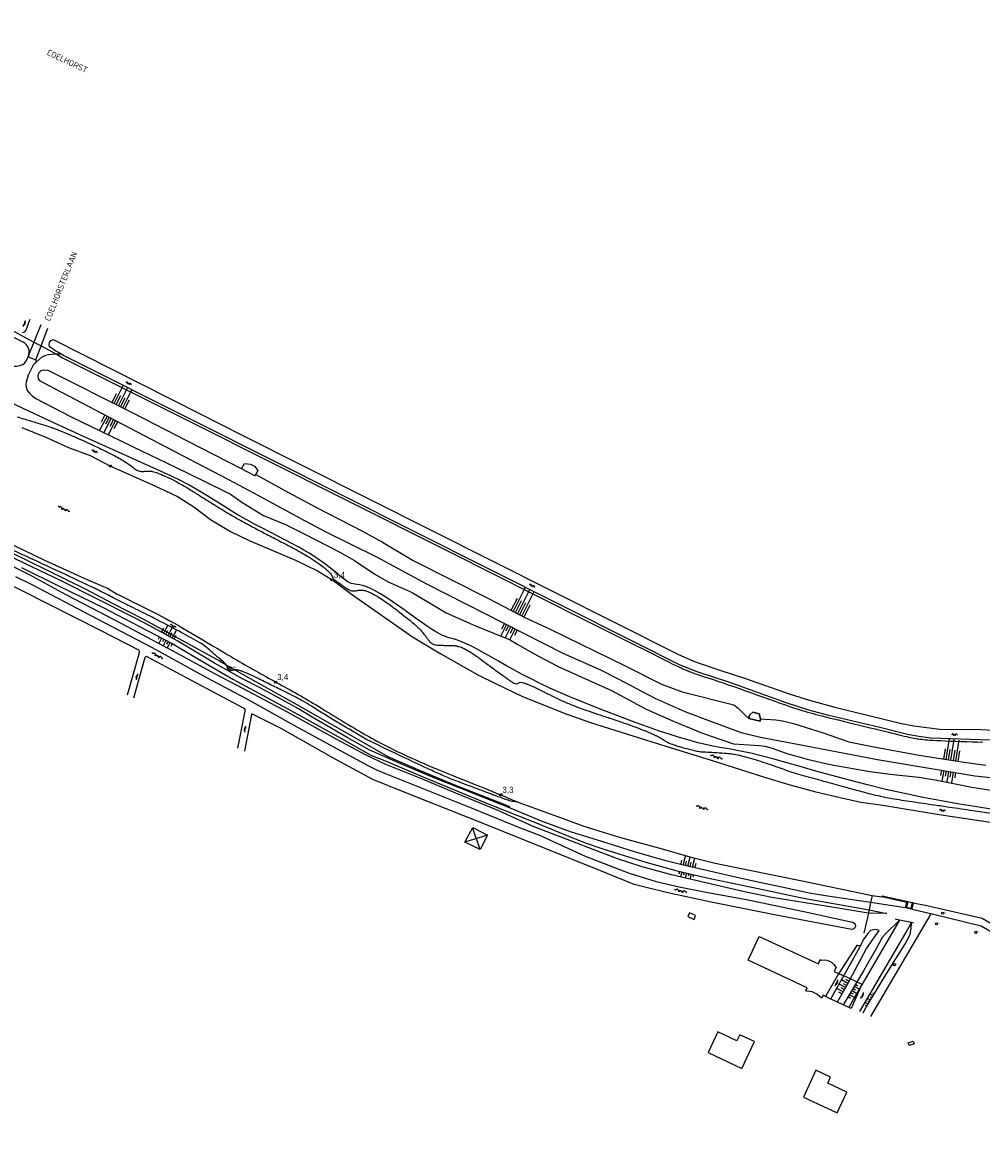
# Model space of a CAD drawing. Header units: millimetres. Extents: x 149344 to 154519, y 463794 to 476271.
# Tile 7 of 70: x 152079 to 152478, y 465150 to 465621. Entities that reach past the tile are written whole.
import ezdxf

# ---------------------------------------------------------------- set-up
doc = ezdxf.new("R2010")
doc.units = ezdxf.units.MM
doc.header["$LTSCALE"] = 4
doc.layers.get('0').update_dxf_attribs({"color": 252, "linetype": 'CONTINUOUS'})
for name, color, linetype in [('Gebouw', 252, 'CONTINUOUS'), ('Kilometrering', 252, 'CONTINUOUS'), ('Straatnaam', 252, 'CONTINUOUS'), ('symbool talud', 252, 'CONTINUOUS'), ('symbool water', 252, 'CONTINUOUS'), ('Topografie', 252, 'CONTINUOUS')]:
    doc.layers.add(name, color=color, linetype=linetype)
doc.styles.add('ISO', font='ISO')
doc.styles.add('rtw_iso', font='iso-rtw.shx')

# ---------------------------------------------------------------- blocks, each defined once
blk = doc.blocks.new('talud')
for p, q in [((0, 0.75), (0.5, 0.75)), ((0, 0.5), (1, 0.5)), ((0, 0.25), (0.5, 0.25)), ((0, 0), (1, 0)), ((0, -0.25), (0.5, -0.25)), ((0, -0.5), (1, -0.5)), ((0, -0.75), (0.5, -0.75))]:
    blk.add_line(p, q)
blk = doc.blocks.new('water4')
at = {"linetype": 'Continuous'}
for centre, start, end in [((-0.01, 0.75), 129.7446, 230.2554), ((-0.32, 1.12), 309.7446, 50.2554), ((-0.32, 0.37), 309.7446, 50.2554), ((0.32, 0.01), 129.7446, 230.2554), ((0, 0.38), 309.7446, 50.2554), ((-0.01, -0.74), 129.7446, 230.2554), ((-0.32, -0.37), 309.7446, 50.2554), ((-0.32, -1.12), 309.7446, 50.2554), ((0, -0.37), 309.7446, 50.2554)]:
    blk.add_arc(centre, 0.244, start, end, dxfattribs=at)
blk = doc.blocks.new('water6')
at = {"linetype": 'Continuous'}
for centre, start, end in [((0.16, 1.47), 129.7446, 230.2554), ((-0.47, 2.22), 309.7446, 50.2554), ((-0.47, 0.72), 309.7446, 50.2554), ((0.49, 0), 129.7446, 230.2554), ((-0.14, 0.75), 309.7446, 50.2554), ((0.16, -1.51), 129.7446, 230.2554), ((-0.47, -0.76), 309.7446, 50.2554), ((-0.47, -2.26), 309.7446, 50.2554), ((-0.14, -0.75), 309.7446, 50.2554)]:
    blk.add_arc(centre, 0.488, start, end, dxfattribs=at)
blk = doc.blocks.new('paal')
for radius in [0.45, 0.2]:
    blk.add_circle((0, 0), radius)
blk = doc.blocks.new('kilometerpaal')
for p, q in [((-0.44, 0.44), (0.44, -0.44)), ((-0.44, -0.44), (-0.44, 0.44)), ((0.44, 0.44), (-0.44, -0.44)), ((0.44, -0.44), (0.44, 0.44))]:
    blk.add_line(p, q)
at = {"style": 'rtw_iso'}
blk.add_attdef('KILOMETERPAAL', (0.59, 0.87), '', height=2.5, dxfattribs=at)
blk = doc.blocks.new('verklikker')
at = {"color": 0}
blk.add_circle((0, 0), 0.45, dxfattribs=at)
at = {"style": 'ISO'}
blk.add_attdef('VERKLIKKER', (0.7, 0), '', height=0.9, dxfattribs=at)
blk = doc.blocks.new('zinkerbord')
at = {"color": 0}
blk.add_circle((0, 0), 0.45, dxfattribs=at)
at = {"style": 'ISO'}
blk.add_attdef('ZINKERBORD', (0.7, 0), '', height=0.9, dxfattribs=at)

msp = doc.modelspace()

# ---------------------------------------------------------------- linework, layer by layer
at = {"layer": 'Gebouw'}
for points in [[(152176.97, 465434.66), (152175.77, 465432.38), (152170.22, 465435.27), (152171.39, 465437.51), (152173.9, 465437.34), (152175.54, 465436.48), (152176.97, 465434.66)], [(152386.37, 465331.2), (152386.14, 465330.25), (152381.42, 465331.4), (152381.77, 465332.85), (152383.12, 465334), (152385.7, 465333.38), (152386.37, 465331.2)], [(152358.69, 465247.78), (152359.29, 465249.32), (152356.69, 465250.46), (152356.03, 465248.98), (152358.69, 465247.78)], [(152414.83, 465215.02), (152412.38, 465216.16), (152411.82, 465214.95), (152411.51, 465215.1), (152410.64, 465215.98), (152409.79, 465216.7), (152407.84, 465217.58), (152406.8, 465217.8), (152405.56, 465217.9), (152405.22, 465218.07), (152405.81, 465219.23), (152392.13, 465225.64), (152381.14, 465230.77), (152385.75, 465240.69), (152410.41, 465229.23), (152411.23, 465231), (152411.57, 465230.84), (152412.77, 465230.91), (152413.89, 465230.74), (152414.98, 465230.34), (152415.96, 465229.81), (152416.8, 465229), (152417.51, 465228.06), (152417.88, 465227.9), (152417.05, 465226.13), (152420.29, 465224.6)], [(152420.3, 465224.62), (152428.47, 465220.8), (152424.02, 465210.68)], [(152424.02, 465210.68), (152414.8, 465214.96)], [(152378.6, 465185.74), (152383.81, 465196.86), (152377.7, 465199.67), (152376.52, 465197.2), (152368.51, 465200.92), (152364.54, 465192.29), (152378.6, 465185.74)], [(152448.22, 465195.29), (152447.87, 465196.39), (152449.93, 465197.03), (152450.28, 465195.93), (152448.22, 465195.29)], [(152409.39, 465184.97), (152404.16, 465173.78)], [(152404.16, 465173.78), (152418.22, 465167.23), (152422.25, 465175.87), (152414.31, 465179.58), (152415.49, 465182.12), (152409.39, 465184.97)]]:
    msp.add_lwpolyline(points, dxfattribs=at)
at = {"layer": 'Topografie'}
for p, q in [((152266.42, 465285.69), (152269.4, 465277.05)), ((152447.66, 465255.22), (152449.6, 465254.79)), ((152432.28, 465207.38), (152457.35, 465250.07))]:
    msp.add_line(p, q, dxfattribs=at)
for points in [[(152884.8, 465087.49, 0), (152892.81, 465082.89, 0.000005)], [(152081.69, 465482.97, 0.334065), (152079.31, 465488.03), (152055.6, 465500)], [(152081.09, 465481.47, 0.029731), (152081.35, 465481.95)], [(152081.35, 465481.95, 0.057487), (152081.69, 465482.97)], [(152076.8, 465457.01, 0.001754), (152079.61, 465456.14, -0.001029), (152084.39, 465454.67, -0.00053), (152088.32, 465453.45, -0.001305), (152089.91, 465452.95, -0.0129), (152091.76, 465452.31, -0.006977), (152095.13, 465450.99, -0.00234), (152097.74, 465449.91, -0.002817), (152099.91, 465448.99, -0.002306), (152102.23, 465447.98, -0.001566), (152105.63, 465446.46, -0.004749), (152109.14, 465444.84, -0.003172), (152114.36, 465442.33, -0.006896), (152116.66, 465441.16, -0.006234), (152119.17, 465439.81, -0.018234), (152121.41, 465438.45, -0.012439), (152124.56, 465436.27, -0.024211), (152125.2, 465435.76, 0.023161), (152125.86, 465435.22, 0.08477), (152127.32, 465434.49, 0.07925), (152129.05, 465434.25, 0.029769), (152129.94, 465434.32, -0.031423), (152130.79, 465434.39, -0.017105), (152132.45, 465434.36, -0.039009), (152133.18, 465434.26, -0.032699), (152134.17, 465433.98, -0.013074), (152136.57, 465433.05, -0.005423), (152139.28, 465431.9, -0.011045), (152140.58, 465431.28, -0.013115), (152144.13, 465429.41, -0.010434), (152148.48, 465426.85, -0.000191), (152150.7, 465425.47, -0.000399), (152151.76, 465424.81, -0.001093), (152154.75, 465422.95, 0.000782), (152158.93, 465420.34, 0.007446), (152167.51, 465415.16, 0.010421), (152173.78, 465411.68, 0.001192), (152178.51, 465409.2, 0.001029), (152184, 465406.35, 0.000721), (152187.5, 465404.55, -0.001025), (152189.96, 465403.28, -0.00516), (152191.68, 465402.37, -0.002633), (152195.02, 465400.52, -0.010619), (152197.58, 465399.02, -0.008219), (152200.81, 465396.96, -0.01148), (152202.55, 465395.75, -0.009071), (152204.68, 465394.14, -0.017223), (152205.65, 465393.31, -0.012393), (152206.93, 465392.09, -0.11048), (152208.02, 465390.38, 0.148804), (152208.93, 465389.16, 0.003539), (152210.24, 465388.22, -0.002686), (152211.96, 465386.97, -0.000392), (152212.57, 465386.53, 0.00042), (152213.13, 465386.11, 0.035798), (152214.99, 465384.95, 0.075092), (152215.98, 465384.6, 0.027353), (152216.24, 465384.57, 0.010729), (152216.89, 465384.53, 0.073716), (152218.5, 465384.71, -0.074618), (152220.09, 465384.88, -0.06052), (152221.72, 465384.62, -0.044892), (152223.79, 465383.82, -0.01903), (152226.9, 465382.12, -0.020013), (152229.72, 465380.29, -0.002682), (152233.01, 465377.93, -0.006056), (152234.44, 465376.86, -0.003971), (152236.03, 465375.63, -0.002091), (152239.01, 465373.26, -0.012842), (152243.8, 465369.21, -0.041472), (152245.14, 465367.8, -0.002353), (152245.63, 465367.18, -0.000774), (152247.12, 465365.29, -0.002859), (152247.82, 465364.39, 0.002955), (152248.5, 465363.52, 0.116682), (152249.85, 465362.44, 0.098998), (152251.83, 465361.95, 0.002716), (152253.55, 465361.88, 0.002247), (152255.62, 465361.81, 0.002757), (152257.81, 465361.77, -0.005966), (152258.83, 465361.74, -0.041362), (152259.47, 465361.66, -0.020326), (152260.75, 465361.34, -0.031476), (152262.46, 465360.72, -0.030162), (152264.16, 465359.86, -0.006847), (152265.82, 465358.85, -0.012083), (152266.74, 465358.24, -0.002178), (152268.45, 465357.04, -0.00378), (152269.42, 465356.34, -0.005663), (152272.32, 465354.17, 0.0077), (152274.45, 465352.59, 0.000615), (152276.91, 465350.82, -0.00065), (152279.24, 465349.15, -0.00016), (152279.89, 465348.69, 0.000073), (152281.3, 465347.67, 0.003591), (152282.17, 465347.05, 0.002932), (152283.24, 465346.31, 0.072435), (152283.73, 465346.08, 0.043364), (152284.61, 465345.88, 0.226021), (152285.57, 465346.19, -0.226525), (152286.53, 465346.49, -0.026803), (152287.61, 465346.28, -0.038535), (152288.33, 465346.04, -0.002085), (152289.05, 465345.74, 0.003951), (152289.43, 465345.58, 0.002945), (152290.28, 465345.23, -0.004003), (152290.9, 465344.98, -0.011906), (152292.19, 465344.41, -0.004574), (152295.5, 465342.8, -0.002938), (152296.84, 465342.12, 0.002503), (152298.42, 465341.33, 0.006531), (152302.54, 465339.34, 0.008182), (152305.88, 465337.84, 0.005673), (152308.21, 465336.88, 0.006477), (152310.28, 465336.08, 0.002789), (152313.1, 465335.05, 0.004187), (152314.98, 465334.39, 0.002757), (152319.58, 465332.86, -0.00244), (152324.78, 465331.13, -0.000421), (152328.2, 465329.97, -0.001025), (152329.6, 465329.49, -0.003195), (152331.57, 465328.8, -0.002451), (152334.12, 465327.87, -0.002712), (152336.27, 465327.06, -0.00313), (152338.12, 465326.33, -0.002108), (152338.67, 465326.12, -0.00096), (152339.86, 465325.63, -0.007009), (152341.68, 465324.85, -0.013031), (152342.64, 465324.39, -0.010521), (152343.1, 465324.14, -0.002449), (152345.08, 465323.02, -0.011046), (152346.52, 465322.15, 0.015901), (152347.53, 465321.55, 0.033608), (152348.4, 465321.14, 0.012161), (152350.9, 465320.25, 0.007539), (152352.91, 465319.62, 0.005751), (152355.57, 465318.86, 0.013912), (152359.79, 465317.83, 0.034987), (152361.51, 465317.59, 0.005388), (152363.48, 465317.47, -0.003136), (152366.86, 465317.28, -0.001018), (152371.27, 465316.99, -0.002365), (152373.18, 465316.86, -0.026286), (152375.16, 465316.6, -0.015629), (152378.45, 465315.9, -0.01289), (152382.56, 465314.76, -0.006971), (152390.08, 465312.36, -0.010325), (152396.88, 465309.93, 0.020803), (152400.28, 465308.8, 0.001838), (152404.09, 465307.71, 0.000837), (152412.48, 465305.37, 0.000336), (152420.18, 465303.25, 0.000438), (152426.1, 465301.62, 0.005233), (152432.1, 465300.05, 0.007485), (152436.32, 465299.06, 0.011329), (152440.97, 465298.14, 0.006359), (152449.32, 465296.81, 0.001237), (152458.72, 465295.46, -0.001862), (152464.97, 465294.55, -0.000227), (152474.75, 465293.09, 0.000292), (152482.35, 465291.96, 0.000382)], [(152163.7, 465353.81, 0.013927), (152163.34, 465354.3, 0.047702), (152162.89, 465354.77, 0.007023), (152162.11, 465355.43, -0.003838), (152160.66, 465356.64, -0.007808), (152157.33, 465359.55, 0.013005), (152155.31, 465361.27, 0.038247), (152153.15, 465362.76, 0.010893), (152145.12, 465367.22, 0.00116), (152135.37, 465372.32, 0.003492), (152132.12, 465373.98, 0.001003), (152124.27, 465377.91, -0.001176), (152117.57, 465381.27, -0.002632), (152111.35, 465384.45, 0.006036), (152108.63, 465385.81, 0.003882), (152107.36, 465386.42, 0.000351), (152093.32, 465392.97, 0.001719), (152075.4, 465401.25, -0.005094)], [(152164.01, 465353.35, 0.01299), (152163.7, 465353.81)], [(152164.01, 465353.35, -0.099878), (152164.28, 465352.62, 0.000456), (152164.28, 465352.61)], [(152164.28, 465352.61, 0.113974), (152164.54, 465351.98)], [(152164.54, 465351.98, 0.025502), (152164.65, 465351.84)], [(152164.65, 465351.84, 0.004023), (152164.67, 465351.82)], [(152164.67, 465351.82, 0.022978), (152164.78, 465351.71, 0.088326), (152164.96, 465351.59)], [(152164.96, 465351.59, 0.083739), (152165.36, 465351.5, 0.034866), (152166.31, 465351.51)], [(152166.31, 465351.51, 0.024775), (152166.94, 465351.59, -0.021495), (152167.19, 465351.63)], [(152167.19, 465351.63, -0.015008), (152167.37, 465351.64)], [(152167.47, 465351.64, 0.005123), (152167.37, 465351.64)], [(152285.02, 465296.74, -0.028645), (152282.91, 465296.9, -0.04859), (152281.7, 465297.19, -0.000722), (152279.7, 465297.87, -0.004941), (152279.41, 465297.98, -0.000244), (152276.86, 465298.91, -0.001778), (152276.51, 465299.04, -0.000238), (152274.86, 465299.66, 0.000337), (152273.21, 465300.28, 0.000188), (152271.22, 465301.03, -0.000075), (152266.2, 465302.9, -0.000692), (152262.99, 465304.11, -0.000628), (152259.47, 465305.45, -0.009598), (152256.45, 465306.66, -0.005154), (152250.9, 465309.09, -0.003274), (152247.59, 465310.6, -0.001066), (152237.47, 465315.34, -0.003014), (152225.42, 465321.1, -0.01052), (152222.02, 465322.84, -0.010038), (152219.21, 465324.42, -0.002459), (152207.93, 465331.17, -0.005445), (152199.32, 465336.51, 0.012767), (152195.62, 465338.73, 0.006474), (152193.03, 465340.14, 0.007734), (152190.84, 465341.27, 0.000326), (152187.54, 465342.89, -0.000386), (152184.75, 465344.27, -0.000028), (152181.85, 465345.69, -0.000028), (152178.88, 465347.16, -0.001943), (152177.1, 465348.05, 0.001547), (152174.86, 465349.16, 0.012884), (152173.58, 465349.76, 0.007348), (152171.29, 465350.71, 0.016704), (152170.08, 465351.15, 0.018955), (152168.98, 465351.46, 0.030669), (152168.1, 465351.61, 0.031715), (152167.47, 465351.64)], [(152484.89, 465291.58, 0.0001), (152494.63, 465290.15, 0.006696)]]:
    msp.add_lwpolyline(points, format="xyb", dxfattribs=at)
at = {"layer": 'Topografie', "flags": 128}
for points in [[(152063.21, 465499.11), (152083.74, 465488.09)], [(152083.74, 465488.09), (152086.71, 465486.5)], [(152086.71, 465486.5), (152093.1, 465483.07)], [(152096.12, 465482.49), (152093.93, 465483.76), (152092.86, 465484.38), (152091.3, 465485.37), (152090.22, 465486.11), (152090.04, 465487.07), (152090.18, 465487.89), (152090.85, 465488.72), (152091.45, 465489), (152091.73, 465489.23), (152152.97, 465458.2), (152170.24, 465449.44), (152352.18, 465358), (152357.9, 465355.55), (152359.58, 465354.86), (152369.38, 465351.46), (152380.01, 465348.07), (152398.31, 465341.69), (152407.16, 465338.91), (152417.28, 465336.09), (152445.09, 465329.34), (152450.13, 465328.29), (152460.94, 465327.02), (152478.11, 465326.77), (152491.37, 465326.17)], [(151893.25, 465484.35), (151906.7, 465478.71), (151930.05, 465468.89), (151956.39, 465456.84), (151991.61, 465440.48), (152016.69, 465428.84), (152034.29, 465420.25), (152057.45, 465408.68), (152105.04, 465385.34), (152116.66, 465379.31), (152129.67, 465372.56), (152145.28, 465364.07), (152161.05, 465355.34), (152163.7, 465353.81)], [(152093.1, 465483.07), (152093.44, 465482.89), (152095.64, 465481.61), (152150.94, 465453.87), (152211.4, 465423.53), (152257.67, 465400.31), (152291.73, 465383.22), (152315.54, 465371.27), (152331.08, 465363.47), (152340.31, 465358.84), (152345.22, 465356.39), (152347.76, 465355.12), (152349.59, 465354.22), (152351.08, 465353.49), (152352.29, 465352.91), (152353.25, 465352.46), (152354.02, 465352.11), (152354.64, 465351.83), (152355.17, 465351.61), (152355.66, 465351.41), (152356.14, 465351.21), (152356.65, 465351.01), (152357.2, 465350.8), (152357.81, 465350.56), (152358.5, 465350.31), (152359.3, 465350.03), (152360.22, 465349.71), (152361.27, 465349.35), (152362.48, 465348.95), (152363.84, 465348.5), (152365.36, 465348), (152367.03, 465347.44), (152368.85, 465346.84), (152370.81, 465346.18), (152372.91, 465345.46), (152375.16, 465344.69), (152377.53, 465343.85), (152380, 465342.98), (152382.53, 465342.08), (152385.06, 465341.17), (152387.55, 465340.27), (152389.96, 465339.4), (152392.26, 465338.59), (152394.38, 465337.83), (152396.31, 465337.16), (152398.05, 465336.57), (152399.63, 465336.04), (152401.07, 465335.56), (152402.4, 465335.14), (152403.64, 465334.76), (152404.82, 465334.4), (152405.95, 465334.07), (152407.07, 465333.75), (152408.2, 465333.43), (152409.37, 465333.11), (152410.6, 465332.79), (152411.92, 465332.45), (152413.36, 465332.08), (152414.95, 465331.69), (152416.7, 465331.25), (152418.64, 465330.78), (152420.74, 465330.27), (152422.95, 465329.74), (152425.22, 465329.19), (152427.52, 465328.64), (152429.8, 465328.09), (152432.02, 465327.55), (152434.13, 465327.04), (152436.1, 465326.55), (152437.93, 465326.1), (152439.62, 465325.69), (152441.17, 465325.3), (152442.6, 465324.95), (152443.9, 465324.63), (152445.09, 465324.34), (152446.17, 465324.09), (152447.15, 465323.86), (152448.04, 465323.67), (152448.84, 465323.5), (152449.59, 465323.35), (152450.28, 465323.22), (152450.93, 465323.1), (152451.56, 465323), (152452.17, 465322.91), (152452.79, 465322.82), (152453.45, 465322.73), (152454.16, 465322.65), (152454.97, 465322.57), (152455.9, 465322.49), (152456.98, 465322.41), (152458.25, 465322.33), (152459.73, 465322.25), (152461.44, 465322.17), (152463.35, 465322.09), (152465.43, 465322.01), (152467.62, 465321.93), (152469.88, 465321.85), (152472.18, 465321.78), (152474.46, 465321.71), (152476.7, 465321.65), (152478.84, 465321.6)], [(152483.07, 465293.53), (152476.36, 465294.58), (152469.2, 465295.77), (152461.71, 465297.1), (152454.01, 465298.57), (152446.22, 465300.17), (152438.46, 465301.9), (152430.81, 465303.75), (152423.37, 465305.67), (152416.2, 465307.62), (152409.35, 465309.54), (152402.9, 465311.38), (152396.91, 465313.09), (152391.45, 465314.61), (152386.58, 465315.9), (152382.33, 465316.92), (152378.62, 465317.72), (152375.3, 465318.35), (152372.26, 465318.89), (152369.36, 465319.39), (152366.47, 465319.92), (152363.46, 465320.54), (152360.19, 465321.32), (152356.56, 465322.31), (152352.59, 465323.48), (152348.35, 465324.83), (152343.9, 465326.31), (152339.28, 465327.91), (152334.57, 465329.6), (152329.81, 465331.35), (152325.08, 465333.14), (152320.41, 465334.94), (152315.83, 465336.75), (152311.35, 465338.57), (152306.97, 465340.39), (152302.72, 465342.24), (152298.59, 465344.09), (152294.61, 465345.96), (152290.78, 465347.85), (152287.1, 465349.74), (152283.6, 465351.63), (152280.28, 465353.47), (152277.16, 465355.24), (152274.24, 465356.91), (152271.54, 465358.46), (152269.06, 465359.84), (152266.82, 465361.04), (152264.83, 465362.02), (152263.06, 465362.82), (152261.49, 465363.46), (152260.1, 465363.97), (152258.85, 465364.37), (152257.73, 465364.71), (152256.7, 465365.02), (152255.75, 465365.31), (152254.85, 465365.62), (152253.94, 465365.99), (152252.97, 465366.44), (152251.9, 465367.01), (152250.69, 465367.72), (152249.28, 465368.61), (152247.63, 465369.71), (152245.7, 465371.05), (152243.46, 465372.64), (152240.98, 465374.42), (152238.33, 465376.31), (152235.61, 465378.24), (152232.88, 465380.12), (152230.24, 465381.89), (152227.77, 465383.45), (152225.54, 465384.74), (152223.61, 465385.7), (152221.97, 465386.37), (152220.57, 465386.8), (152219.37, 465387.06), (152218.34, 465387.22), (152217.44, 465387.33), (152216.64, 465387.46), (152215.88, 465387.66), (152215.09, 465388), (152214.26, 465388.47), (152213.37, 465389.06), (152212.42, 465389.77), (152211.42, 465390.57), (152210.35, 465391.45), (152209.21, 465392.4), (152208.01, 465393.39), (152206.72, 465394.43), (152205.33, 465395.5), (152203.83, 465396.61), (152202.18, 465397.76), (152200.37, 465398.96), (152198.39, 465400.21), (152196.2, 465401.51), (152193.78, 465402.87), (152191.13, 465404.29), (152188.28, 465405.77), (152185.26, 465407.31), (152182.12, 465408.91), (152178.89, 465410.57), (152175.62, 465412.3), (152172.34, 465414.1), (152169.09, 465415.96), (152165.89, 465417.89), (152162.7, 465419.89), (152159.47, 465421.93), (152156.14, 465424.01), (152152.66, 465426.11), (152148.97, 465428.24), (152145.02, 465430.36), (152140.76, 465432.47), (152120.75, 465441.43), (152104.17, 465448.95), (152090.57, 465455.21), (152079.54, 465460.37), (152070.65, 465464.62)], [(152078.72, 465452.51), (152088.95, 465448.42), (152098.12, 465444.27), (152107.1, 465440.82), (152115.64, 465436.48), (152122.58, 465433.39), (152134.36, 465428.09), (152138.28, 465426.29), (152143.57, 465423.87), (152150.28, 465419.46), (152157.32, 465414.28), (152165.65, 465409.22), (152173.33, 465405.49), (152192.67, 465397.31), (152201.77, 465392.92), (152208.16, 465388.95), (152216, 465383.22), (152241.42, 465365.4), (152253.15, 465358.28), (152268.58, 465349.61), (152276.2, 465345.82), (152287.14, 465340.54), (152305.73, 465333.21), (152315.58, 465329.8), (152325.61, 465326.59), (152340.6, 465321.89), (152350.47, 465318.77), (152365.83, 465314.1), (152388.03, 465307.02), (152398.13, 465303.98), (152408.82, 465300.98), (152419.43, 465298.46), (152428.11, 465296.62), (152437.21, 465295.25), (152460.75, 465291.41), (152487.64, 465287.35)], [(152176.11, 465433.02), (152189.72, 465425.42), (152201.41, 465419.2), (152220.58, 465409.45), (152228.97, 465404.74), (152241.62, 465397.18), (152273.08, 465381.31), (152288.19, 465373.48), (152298.7, 465368.61), (152329.91, 465353.32), (152345.12, 465345.74), (152348.78, 465344.26), (152353.72, 465342.51), (152375.19, 465337.13), (152377.05, 465335.76), (152380.1, 465332.65), (152381.42, 465331.4)], [(152049.29, 465416.05), (152088.22, 465397.34), (152106.41, 465388.97), (152114.38, 465385.68), (152118.46, 465383.22), (152119.11, 465382.86), (152120.17, 465382.31), (152121.56, 465381.61), (152123.21, 465380.79), (152125.03, 465379.89), (152126.94, 465378.94), (152128.86, 465377.99), (152130.71, 465377.07), (152132.43, 465376.21), (152134.03, 465375.41), (152135.53, 465374.63), (152136.97, 465373.88), (152138.37, 465373.14), (152139.77, 465372.39), (152141.18, 465371.61), (152142.65, 465370.79), (152144.18, 465369.92), (152145.77, 465369), (152147.41, 465368.05), (152149.08, 465367.08), (152150.75, 465366.09), (152152.42, 465365.11), (152154.07, 465364.13), (152155.67, 465363.17), (152157.22, 465362.25), (152158.72, 465361.35), (152160.17, 465360.49), (152161.58, 465359.65), (152162.94, 465358.83), (152164.26, 465358.05), (152165.56, 465357.28), (152166.82, 465356.54), (152168.06, 465355.82), (152169.27, 465355.11), (152170.46, 465354.43), (152171.63, 465353.76), (152172.78, 465353.11), (152173.91, 465352.47), (152175.02, 465351.84), (152176.11, 465351.22), (152177.19, 465350.62), (152178.26, 465350.02), (152179.32, 465349.42), (152180.38, 465348.83), (152181.44, 465348.24), (152182.51, 465347.64), (152183.6, 465347.04), (152184.7, 465346.43), (152185.83, 465345.81), (152186.97, 465345.19), (152188.13, 465344.56), (152189.28, 465343.93), (152190.44, 465343.29), (152191.59, 465342.66), (152192.72, 465342.03), (152193.83, 465341.41), (152194.91, 465340.79), (152195.97, 465340.18), (152197.03, 465339.56), (152198.07, 465338.94), (152199.12, 465338.31), (152200.18, 465337.67), (152201.26, 465337.02), (152202.37, 465336.34), (152203.51, 465335.65), (152204.67, 465334.93), (152205.87, 465334.19), (152207.09, 465333.44), (152208.32, 465332.68), (152209.57, 465331.91), (152210.84, 465331.14), (152212.11, 465330.37), (152213.38, 465329.6), (152214.66, 465328.84), (152215.93, 465328.08), (152217.19, 465327.34), (152218.44, 465326.61), (152219.68, 465325.89), (152220.89, 465325.19), (152222.08, 465324.51), (152223.24, 465323.85), (152224.38, 465323.22), (152225.5, 465322.6), (152226.6, 465322), (152227.69, 465321.41), (152228.78, 465320.83), (152229.86, 465320.27), (152230.94, 465319.72), (152232.03, 465319.17), (152233.12, 465318.63), (152234.22, 465318.09), (152235.32, 465317.57), (152236.43, 465317.04), (152237.53, 465316.52), (152238.65, 465316), (152239.76, 465315.49), (152240.88, 465314.97), (152242.05, 465314.44), (152243.29, 465313.88), (152244.66, 465313.28), (152246.19, 465312.61), (152247.92, 465311.88), (152249.89, 465311.05), (152252.14, 465310.11), (152254.69, 465309.07), (152257.48, 465307.93), (152260.42, 465306.74), (152263.43, 465305.52), (152266.42, 465304.32), (152269.31, 465303.16), (152272.02, 465302.07), (152274.45, 465301.09), (152276.55, 465300.24), (152278.31, 465299.52), (152279.79, 465298.91), (152280.99, 465298.4), (152285.02, 465296.74)], [(152122.67, 465341.21), (152127.73, 465358.81), (152127.75, 465359.34), (152127.37, 465359.89), (152111.45, 465367.97), (152068.01, 465390.02), (152067.46, 465389.89), (152067.26, 465389.24), (152062.06, 465370.42)], [(152125.29, 465339.94), (152129.97, 465356.42), (152130.16, 465357.05), (152130.46, 465357.28), (152149.28, 465347.29), (152171.21, 465335.73), (152171.59, 465335.13), (152171.57, 465334.4), (152168.57, 465319.08)], [(152163.7, 465353.81), (152163.75, 465353.79)], [(152163.75, 465353.79), (152167.47, 465351.64)], [(152167.47, 465351.64), (152173.74, 465348.03), (152192.99, 465337.32), (152217.14, 465323.68), (152231.14, 465315.55), (152244.62, 465309.7), (152258.83, 465303.76), (152281.94, 465294.78)], [(152167.47, 465351.64), (152167.48, 465351.64)], [(152167.48, 465351.64), (152167.47, 465351.64)], [(152167.47, 465351.64), (152167.48, 465351.64)], [(152167.48, 465351.64), (152167.47, 465351.64)], [(152386.37, 465331.2), (152392.72, 465330.82), (152395.47, 465330.43), (152400.08, 465329.38), (152412.46, 465325.4), (152423.07, 465321.7), (152432.79, 465319.78), (152452.32, 465316.16), (152469.15, 465313.45), (152480.14, 465311.94)], [(152285.02, 465296.74), (152301.83, 465290.55), (152302.55, 465290.3), (152312.3, 465286.76), (152317.24, 465285.21), (152327.97, 465281.86), (152345.31, 465277.13), (152356.91, 465273.74), (152367.41, 465271.17), (152380.36, 465268.57), (152403.73, 465263.79), (152432.81, 465257.75)], [(152272.62, 465282.85), (152269.6, 465276.83), (152263.13, 465279.94), (152266.57, 465286.04), (152272.62, 465282.85), (152263.13, 465279.94)], [(152432.18, 465254.76), (152431.5, 465251.68)], [(152432.81, 465257.75), (152432.18, 465254.76)], [(152432.81, 465257.75), (152436.79, 465257.14)], [(152449.94, 465254.72), (152455.63, 465253.54), (152478.58, 465248.29), (152516.97, 465225.77)], [(152431.28, 465250.4), (152429.35, 465242.01)], [(152431.5, 465251.68), (152431.28, 465250.4)], [(152449.28, 465251.96), (152457.27, 465250.17), (152478.2, 465245.04), (152515.69, 465223.5)], [(152418.34, 465213.46), (152422.2, 465220.3), (152430.5, 465235.6), (152435.7, 465243.2), (152434.1, 465243.6), (152432.1, 465243.2), (152430.9, 465241.8), (152429.1, 465239.2), (152427.83, 465236.51)]]:
    msp.add_lwpolyline(points, dxfattribs=at)
at = {"layer": 'Topografie'}
for points in [[(152045.22, 465497.86), (152070.03, 465485.08), (152071.14, 465484.3), (152071.12, 465483.65), (152070.75, 465482.8), (152070.02, 465482.65), (152044.05, 465496.32), (152046.32, 465493.43), (152048.08, 465491.23), (152050.8, 465488.67), (152073.88, 465478.34), (152074.98, 465478.09), (152076.48, 465478.13), (152077.7, 465478.38), (152079.1, 465478.82), (152079.92, 465479.5), (152080.67, 465480.4), (152081.09, 465481.47)], [(152082.1, 465497.45), (152080.35, 465493.09), (152079.75, 465492.29), (152078.9, 465491.93)], [(152086.6, 465495.27), (152083.74, 465488.09)], [(152086.71, 465486.5), (152089.51, 465493.85)], [(152083.74, 465488.09), (152081.69, 465482.97)], [(152084.5, 465480.7), (152086.71, 465486.5)], [(152081.09, 465481.47), (152081.3, 465481.98)], [(152081.69, 465482.97), (152081.3, 465481.98)], [(152081.3, 465481.98), (152081.35, 465481.95)], [(152081.35, 465481.95), (152084.5, 465480.7)], [(152084.5, 465480.7), (152084.55, 465479.65)], [(152093.1, 465483.07), (152092.28, 465483.05), (152091.29, 465482.87), (152089.76, 465482.73), (152088.51, 465482.5), (152087.04, 465481.84), (152084.55, 465479.65)], [(152096.12, 465482.49), (152095.09, 465483.01), (152093.54, 465483.08), (152093.1, 465483.07)], [(152634.88, 465260.77), (152543.29, 465312.67), (152540.65, 465314.08), (152538.62, 465314.9), (152536.84, 465315.14), (152505.36, 465316.48), (152502.68, 465317.12), (152494.07, 465321.95), (152492.29, 465322.39), (152477.73, 465322.56), (152457.18, 465323.27), (152452.3, 465323.84), (152447.52, 465324.72), (152435.97, 465327.66), (152414.82, 465332.7), (152406.4, 465334.9), (152396.95, 465337.88), (152374.01, 465346.28), (152359.9, 465350.78), (152355.99, 465352.34), (152352.35, 465353.87), (152333.28, 465363.5), (152151.39, 465454.76), (152096.12, 465482.49)], [(152084.55, 465479.65), (152083.38, 465478.47), (152081.33, 465474.37), (152080.47, 465471.39), (152080.37, 465470.64), (152080.53, 465469.46), (152080.96, 465467.99), (152081.9, 465466.87), (152083.03, 465465.7), (152084.61, 465464.66), (152099.02, 465457.15), (152128.8, 465442.67), (152142.75, 465436), (152153.56, 465430.82), (152165.58, 465424.73), (152170.3, 465421.53), (152179.36, 465415.85), (152188.52, 465412.12), (152196.27, 465408.29), (152211.2, 465400.68), (152217.2, 465397.16), (152225.66, 465391.45), (152231.24, 465388.31), (152241.22, 465383.81), (152255.48, 465375.45), (152267.62, 465369.94), (152282.06, 465364.14), (152285.05, 465362.38), (152293.64, 465357.42), (152302.34, 465352.84), (152324.22, 465343.1), (152338.67, 465335.24), (152350.31, 465330.13), (152362.17, 465325.26), (152375.06, 465320.91), (152385.92, 465320.22), (152388.15, 465319.93), (152391.11, 465319.09), (152397.65, 465316.7), (152400.93, 465315.79), (152405.69, 465314.49), (152415.36, 465312.27), (152431.82, 465309.31), (152441.53, 465308.11), (152452.27, 465307.02), (152459.81, 465305.79), (152474.29, 465302.84), (152483.2, 465301.47)], [(152170.25, 465435.33), (152147.77, 465446.9), (152124.83, 465458.7), (152089.45, 465476.35), (152088.75, 465476.27), (152087.57, 465476.39), (152086.62, 465476.11), (152085.7, 465475.15), (152085.43, 465473.9), (152085.49, 465472.85), (152086.09, 465472.17), (152087.27, 465471.4), (152114.53, 465457.16), (152145.13, 465441.17), (152164.74, 465430.91), (152175.18, 465425.36), (152196.44, 465413.79), (152205.25, 465409.09), (152226.37, 465398.64), (152247.23, 465387.42), (152271.77, 465374.97), (152304.06, 465358.65), (152319.64, 465351.66), (152326.99, 465347.87), (152342.35, 465339.82), (152354.77, 465334.28), (152366.65, 465329.82), (152378.21, 465325.53), (152386.25, 465323.6), (152404.59, 465320.15), (152435.04, 465314.39), (152475.56, 465307.48), (152482.17, 465306.82)], [(152170.25, 465435.33), (152171.39, 465437.51), (152173.9, 465437.34), (152175.54, 465436.48), (152176.97, 465434.66), (152176.11, 465433.02)], [(152176.11, 465433.02), (152175.77, 465432.38), (152170.22, 465435.27), (152170.25, 465435.33)], [(152432.18, 465254.76), (152413.45, 465257.59), (152407.29, 465258.5), (152395.16, 465261.16), (152385.87, 465263.14), (152375.25, 465265.48), (152359.04, 465269.22), (152353.03, 465270.56), (152346.86, 465272.13), (152333.83, 465275.89), (152320.7, 465280.07), (152307.16, 465284.2), (152295.05, 465288.71), (152284.12, 465293.18), (152265.81, 465300.53), (152250.01, 465306.88), (152234.61, 465313.3), (152231.78, 465314.66), (152223.4, 465318.39), (152214.14, 465323.47), (152199.66, 465331.98), (152193.93, 465335.38), (152186.2, 465339.66), (152177.37, 465344.42), (152170.54, 465347.93), (152159, 465354.48), (152143.68, 465363.55), (152137.61, 465366.97), (152132.24, 465369.77), (152126.14, 465373.07), (152118.64, 465376.83), (152116.11, 465378.1), (152109.93, 465381.21), (152094.83, 465388.89), (152080.2, 465395.76), (152064.19, 465403.53)], [(152431.28, 465250.4), (152430.28, 465250.47), (152420.33, 465252.12), (152408.44, 465254.13), (152391.04, 465256.81), (152379.66, 465259.22), (152367.69, 465262.06), (152349.32, 465266.36), (152337.04, 465269.7), (152326.77, 465272.97), (152318.44, 465276.2), (152306.93, 465280.67), (152291.64, 465286.49), (152277.36, 465292.91), (152257.15, 465301.26), (152245.54, 465306.2), (152230.34, 465312.2), (152222.04, 465316.13), (152209.84, 465322.67), (152189.29, 465333.97), (152168.08, 465345.27), (152159.35, 465349.8), (152143.26, 465358.57), (152122.76, 465369.59), (152114.24, 465374.04), (152097.16, 465382.94), (152081.93, 465391.17), (152067.42, 465398.22)], [(152076.06, 465390.47), (152082.53, 465387.3), (152113.01, 465371.38), (152116.81, 465369.39), (152132.94, 465361), (152155.6, 465348.53), (152172.12, 465339.71), (152178.44, 465336.27), (152191.94, 465328.66), (152208.45, 465319.64), (152223.14, 465311.66), (152226.45, 465310.08), (152230.46, 465308.3), (152266.52, 465293.91), (152286.2, 465285.86), (152294.27, 465282.77), (152313.34, 465274.12), (152331.64, 465267.01), (152342.84, 465263.47), (152352.41, 465261.27), (152364.38, 465258.91), (152380.54, 465256), (152404.41, 465251), (152416.98, 465248.27), (152424.65, 465246.61), (152425.27, 465246.21), (152425.68, 465245.76), (152425.9, 465245.09), (152425.66, 465244.31), (152425.16, 465243.78), (152424.31, 465243.6), (152392.18, 465249.7), (152365.76, 465254.96), (152347.7, 465258.84), (152333.72, 465262.29), (152318.65, 465268.39), (152296.68, 465277.33), (152270.78, 465287.7), (152238.66, 465300.51), (152224.94, 465305.94), (152208.23, 465314.98), (152186.45, 465327.38), (152174.53, 465333.39), (152174.33, 465333.09), (152171.37, 465317.74)], [(152078.56, 465394.2), (152093.99, 465386.63), (152113.11, 465377.27), (152115.22, 465376.18), (152131.2, 465367.89), (152141.34, 465362.56), (152153.21, 465355.6), (152166.59, 465347.84), (152189.45, 465335.42), (152211.49, 465323.21), (152224.11, 465316.2), (152230.48, 465313.6), (152245.38, 465307.28), (152272.92, 465295.89), (152291.55, 465288.49), (152305.39, 465282.84), (152313.37, 465279.65), (152320.61, 465277.16), (152329.59, 465274.31), (152338.63, 465271.58), (152351.04, 465268.05), (152363.44, 465265.19), (152372.78, 465263.32), (152385.41, 465260.58), (152404.17, 465256.58), (152431.5, 465251.68)], [(152163.75, 465353.79), (152163.83, 465353.66), (152164.01, 465353.35)], [(152164.01, 465353.35), (152164.13, 465353.06), (152164.22, 465352.8), (152164.28, 465352.61)], [(152164.28, 465352.61), (152164.3, 465352.57), (152164.36, 465352.35), (152164.44, 465352.16), (152164.54, 465351.98)], [(152164.54, 465351.98), (152164.65, 465351.84)], [(152164.65, 465351.84), (152164.66, 465351.83), (152164.67, 465351.82)], [(152164.67, 465351.82), (152164.8, 465351.7), (152164.96, 465351.59)], [(152164.96, 465351.59), (152165.15, 465351.51), (152165.35, 465351.45), (152165.56, 465351.43), (152165.79, 465351.43), (152166.04, 465351.46), (152166.31, 465351.51)], [(152166.31, 465351.51), (152166.62, 465351.57), (152166.96, 465351.61), (152167.19, 465351.63)], [(152167.19, 465351.63), (152167.37, 465351.64)], [(152167.37, 465351.64), (152167.48, 465351.64)], [(152386.37, 465331.2), (152385.7, 465333.38), (152383.12, 465334), (152381.77, 465332.85), (152381.42, 465331.4)], [(152381.42, 465331.4), (152386.14, 465330.25), (152386.37, 465331.2)], [(152446.68, 465252.64), (152432.18, 465254.76)], [(152436.79, 465257.14), (152436.93, 465257.57)], [(152446.68, 465252.64), (152447.23, 465254.83), (152436.79, 465257.14)], [(152436.93, 465257.57), (152447.66, 465255.22)], [(152447.66, 465255.22), (152447.1, 465252.85), (152449.02, 465252.35), (152449.6, 465254.79)], [(152449.94, 465254.72), (152449.28, 465251.96)], [(152449.6, 465254.79), (152449.94, 465254.72)], [(152431.5, 465251.68), (152438.86, 465250.2), (152431.28, 465250.4)], [(152449.28, 465251.96), (152446.68, 465252.64)], [(152444.15, 465247.44), (152438.48, 465241.93), (152436.92, 465240.17), (152434.61, 465235.77), (152429.16, 465226.38), (152421.13, 465212.89), (152420.81, 465212.38)], [(152444.15, 465247.44), (152426.36, 465216.75), (152423.22, 465211.33)], [(152427.7, 465209.38), (152446.79, 465242.12), (152449.21, 465246.42)], [(152429, 465208.81), (152430.37, 465211.24), (152438.98, 465225.38), (152446.41, 465237.34), (152448.12, 465240.38), (152448.64, 465241.59), (152449, 465243.94), (152449.21, 465246.42)], [(152444.16, 465247.44), (152442.44, 465247.79)], [(152449.21, 465246.42), (152444.16, 465247.44)], [(152444.16, 465247.44), (152444.15, 465247.44)], [(152449.21, 465246.42), (152444.15, 465247.44)], [(152449.21, 465246.42), (152449.21, 465246.42)], [(152450.2, 465246.22), (152449.21, 465246.42)], [(152449.21, 465246.42), (152449.21, 465246.42)], [(152427.83, 465236.51), (152427.35, 465236.81), (152426.83, 465236.93), (152426.4, 465236.9), (152418.84, 465225.15), (152417.08, 465222.21), (152413.44, 465215.6)], [(152415.56, 465214.68), (152418.64, 465220.14), (152424.43, 465230.56), (152427.83, 465236.51)]]:
    msp.add_lwpolyline(points, dxfattribs=at)
msp.add_lwpolyline([(152444.16, 465247.44), (152444.15, 465247.44)], close=True, dxfattribs=at)

# ---------------------------------------------------------------- block references
at = {"layer": 'Kilometrering', "linetype": 'Continuous'}
for p, values in [((152208.03, 465389.1), {'KILOMETERPAAL': '3,4'}), ((152184.45, 465346.53), {'KILOMETERPAAL': '3,4'}), ((152278.24, 465299.59), {'KILOMETERPAAL': '3,3'})]:
    msp.add_blockref('kilometerpaal', p, dxfattribs=at).add_auto_attribs(values)
at = {"layer": 'symbool talud', "yscale": 4}
for p, xscale, zscale, rotation in [((152118.95, 465461.63), 8.336781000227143, 8.336781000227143, 63.48744417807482), ((152115.98, 465456.4), 6.72364787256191, 6.72364787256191, 242.4038060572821), ((152285.22, 465375.14), 11.17575885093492, 11.17575885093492, 63.10101664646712), ((152139.52, 465365.88), 3.715699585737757, 3.715699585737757, 60.99170044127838), ((152282.33, 465369.63), 5.237270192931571, 5.237270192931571, 243.197693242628), ((152138.7, 465363.93), 2.517766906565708, 2.517766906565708, 242.0387180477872), ((152465.63, 465314.02), 8.794590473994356, 8.794590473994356, 80.85542260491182), ((152464.59, 465309.37), 4.431696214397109, 4.431696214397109, 260.4917884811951), ((152356.1, 465269.9), 3.877215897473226, 3.877215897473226, 77.0285397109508), ((152355.44, 465266.95), 2.016664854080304, 2.016664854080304, 257.0175314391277), ((152421.65, 465219.38), 2.903428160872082, 2.903428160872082, 150.7380490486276), ((152424.31, 465218.23), 2.491270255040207, 2.491270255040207, 329.2327998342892), ((152432.2, 465214.15), 1.460004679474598, 1.460004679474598, 149.4875084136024)]:
    msp.add_blockref('talud', p, dxfattribs=dict(at, xscale=xscale, zscale=zscale, rotation=rotation))
at = {"layer": 'symbool water'}
for name, p, rotation in [('water4', (152079.82, 465495.78), 338.4681667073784), ('water4', (152123.19, 465470.91), 244.9164459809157), ('water4', (152109.01, 465442.58), 244.9164459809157), ('water4', (152291.21, 465386.68), 243.4465322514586), ('water4', (152141.71, 465369.91), 243.7614433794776), ('water6', (152135.12, 465357.58), 241.2513018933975), ('water4', (152126.53, 465348.79), 164.3374308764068), ('water4', (152171.6, 465326.99), 167.3610670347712), ('water4', (152467.09, 465324.71), 268.9491460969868), ('water6', (152367.9, 465315.36), 252.7733100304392), ('water4', (152462.07, 465293.15), 261.4340687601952), ('water6', (152353.1, 465259.62), 256.9546325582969), ('water4', (152418.08, 465221.32), 331.8640394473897), ('water4', (152428.78, 465216.07), 331.8640394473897)]:
    msp.add_blockref(name, p, dxfattribs=dict(at, rotation=rotation))
at = {"layer": 'symbool water', "linetype": 'Continuous'}
for p, rotation in [((152096.23, 465418.61), 244.7939978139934), ((152361.95, 465294.23), 253.0080015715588)]:
    msp.add_blockref('water6', p, dxfattribs=dict(at, rotation=rotation))
at = {"layer": 'Topografie', "linetype": 'Continuous'}
msp.add_blockref('paal', (152115.64, 465436.48), dxfattribs=at)
for name, p, values in [('zinkerbord', (152165.57, 465352.41), {'ZINKERBORD': 'zb'}), ('verklikker', (152462.16, 465250.33), {'VERKLIKKER': 'v'}), ('verklikker', (152459.58, 465245.9), {'VERKLIKKER': 'v'}), ('verklikker', (152476.01, 465242.37), {'VERKLIKKER': 'v'}), ('verklikker', (152442.04, 465228.89), {'VERKLIKKER': 'v'})]:
    msp.add_blockref(name, p, dxfattribs=at).add_auto_attribs(values)

# ---------------------------------------------------------------- texts
at = {"layer": 'Straatnaam', "style": 'ISO'}
for s, rotation, p in [('COELHORST', 334.7913, (152088.9, 465607.79)), ('COELHORSTERLAAN', 68.1089, (152090.44, 465496.56))]:
    msp.add_text(s, height=2.5, rotation=rotation, dxfattribs=at).set_placement(p)

doc.saveas('drawing.dxf')
